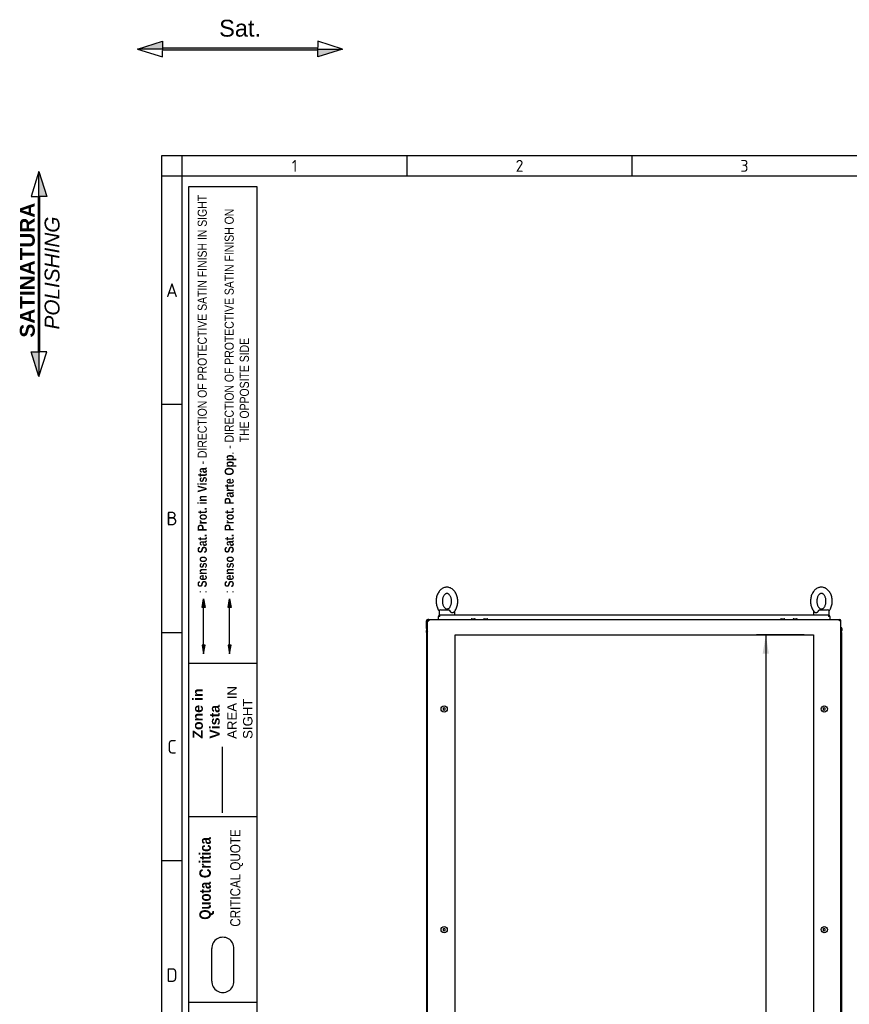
# Model space of a CAD drawing. Extents: x -15 to 412, y 11 to 308.
# Tile 3 of 9: x -15 to 108, y 162 to 308. Entities that reach past the tile are written whole.
import ezdxf
from ezdxf.lldxf.tags import DXFTag

# ---------------------------------------------------------------- set-up
doc = ezdxf.new("R2010")
doc.units = 0
doc.layers.get('0').update_dxf_attribs({"linetype": 'CONTINUOUS'})
for name, color, linetype in [('_TRANSLATION', 7, 'CONTINUOUS'), ('AE00100_03', 7, 'CONTINUOUS'), ('AE00219_03', 7, 'CONTINUOUS'), ('AE00715_01', 7, 'CONTINUOUS'), ('DEFAULT', 7, 'CONTINUOUS'), ('DV6__TRANSLATION', 7, 'CONTINUOUS'), ('F0000000_80', 7, 'CONTINUOUS'), ('F0000000_81', 7, 'CONTINUOUS'), ('M0000000_06', 7, 'CONTINUOUS'), ('M0000000_29', 7, 'CONTINUOUS'), ('M0000000_36', 7, 'CONTINUOUS'), ('M0000000_43', 7, 'CONTINUOUS'), ('M0000000_44', 7, 'CONTINUOUS')]:
    doc.layers.add(name, color=color, linetype=linetype)
doc.styles.add('SEACAD_ARIAL', font='arial.ttf')
doc.styles.add('SEACAD_ARIALI', font='ariali.ttf')
tags = doc.linetypes.add('CENTER2', pattern=[28.575, 19.05, -3.175, 3.175, -3.175]).pattern_tags.tags
tags[10:11] = [DXFTag(74, 4), DXFTag(75, 0), DXFTag(340, '0'), DXFTag(46, 0.0), DXFTag(50, 0.0), DXFTag(44, 0.0), DXFTag(45, 0.0)]
tags[8:9] = [DXFTag(74, 4), DXFTag(75, 0), DXFTag(340, '0'), DXFTag(46, 0.0), DXFTag(50, 0.0), DXFTag(44, 0.0), DXFTag(45, 0.0)]
tags[6:7] = [DXFTag(74, 4), DXFTag(75, 0), DXFTag(340, '0'), DXFTag(46, 0.0), DXFTag(50, 0.0), DXFTag(44, 0.0), DXFTag(45, 0.0)]
tags[4:5] = [DXFTag(74, 4), DXFTag(75, 0), DXFTag(340, '0'), DXFTag(46, 0.0), DXFTag(50, 0.0), DXFTag(44, 0.0), DXFTag(45, 0.0)]
tags = doc.linetypes.add('DASHDOT2', pattern=[12.7, 6.35, -3.175, 0, -3.175]).pattern_tags.tags
tags[10:11] = [DXFTag(74, 4), DXFTag(75, 0), DXFTag(340, '0'), DXFTag(46, 0.0), DXFTag(50, 0.0), DXFTag(44, 0.0), DXFTag(45, 0.0)]
tags[8:9] = [DXFTag(74, 4), DXFTag(75, 0), DXFTag(340, '0'), DXFTag(46, 0.0), DXFTag(50, 0.0), DXFTag(44, 0.0), DXFTag(45, 0.0)]
tags[6:7] = [DXFTag(74, 4), DXFTag(75, 0), DXFTag(340, '0'), DXFTag(46, 0.0), DXFTag(50, 0.0), DXFTag(44, 0.0), DXFTag(45, 0.0)]
tags[4:5] = [DXFTag(74, 4), DXFTag(75, 0), DXFTag(340, '0'), DXFTag(46, 0.0), DXFTag(50, 0.0), DXFTag(44, 0.0), DXFTag(45, 0.0)]
tags = doc.linetypes.add('HIDDEN2', pattern=[4.7625, 3.175, -1.5875]).pattern_tags.tags
tags[6:7] = [DXFTag(74, 4), DXFTag(75, 0), DXFTag(340, '0'), DXFTag(46, 0.0), DXFTag(50, 0.0), DXFTag(44, 0.0), DXFTag(45, 0.0)]
tags[4:5] = [DXFTag(74, 4), DXFTag(75, 0), DXFTag(340, '0'), DXFTag(46, 0.0), DXFTag(50, 0.0), DXFTag(44, 0.0), DXFTag(45, 0.0)]
doc.dimstyles.new('ISO', dxfattribs={"dimtxt": 2.75, "dimasz": 2.75, "dimexe": 1.375, "dimexo": 1.375, "dimgap": 0.6875, "dimtad": 1, "dimdec": 1, "dimlfac": 13.000013, "dimtxsty": 'SEACAD_ARIAL', "dimblk1": '_SE_FILLED', "dimblk2": '_SE_FILLED', "dimsah": 1, "dimcen": 1.375, "dimazin": 3, "dimtfac": 0.7, "dimtdec": 3, "dimtmove": 0, "dimatfit": 3})

# ---------------------------------------------------------------- blocks, each defined once
blk = doc.blocks.new('SE5')
at = {"layer": 'AE00100_03', "color": 7, "linetype": 'CONTINUOUS'}
for p, q in [((52.2, 218.99), (52.61, 218.99)), ((54.04, 218.99), (54.46, 218.99)), ((98.04, 218.99), (98.46, 218.99)), ((99.89, 218.99), (100.3, 218.99))]:
    blk.add_line(p, q, dxfattribs=at)
for centre, start, end in [((52.2, 218.89), 90, 180), ((52.61, 218.89), 0, 90), ((54.04, 218.89), 90, 180), ((54.46, 218.89), 0, 90), ((98.04, 218.89), 90, 180), ((98.46, 218.89), 0, 90), ((99.89, 218.89), 90, 180), ((100.3, 218.89), 0, 90)]:
    blk.add_arc(centre, 0.1, start, end, dxfattribs=at)
at = {"layer": 'AE00219_03', "color": 7, "linetype": 'CONTINUOUS'}
for p, q in [((48.1, 205.79), (47.94, 205.71)), ((47.94, 205.71), (47.94, 205.53)), ((48.25, 205.71), (48.1, 205.79)), ((48.25, 205.53), (48.25, 205.71)), ((104.4, 205.79), (104.25, 205.71)), ((104.25, 205.71), (104.25, 205.53)), ((104.56, 205.71), (104.4, 205.79)), ((104.56, 205.53), (104.56, 205.71)), ((47.94, 205.53), (48.1, 205.44)), ((48.1, 205.44), (48.25, 205.53)), ((104.25, 205.53), (104.4, 205.44)), ((104.4, 205.44), (104.56, 205.53)), ((48.1, 173.1), (47.94, 173.01)), ((47.94, 173.01), (47.94, 172.84)), ((47.94, 172.84), (48.1, 172.75)), ((48.25, 173.01), (48.1, 173.1)), ((48.1, 172.75), (48.25, 172.84)), ((48.25, 172.84), (48.25, 173.01)), ((104.4, 173.1), (104.25, 173.01)), ((104.25, 173.01), (104.25, 172.84)), ((104.25, 172.84), (104.4, 172.75)), ((104.56, 173.01), (104.4, 173.1)), ((104.4, 172.75), (104.56, 172.84)), ((104.56, 172.84), (104.56, 173.01)), ((48.1, 127.33), (47.94, 127.24)), ((47.94, 127.24), (47.94, 127.07)), ((47.94, 127.07), (48.1, 126.98)), ((48.25, 127.24), (48.1, 127.33)), ((48.1, 126.98), (48.25, 127.07)), ((48.25, 127.07), (48.25, 127.24)), ((104.4, 127.33), (104.25, 127.24)), ((104.25, 127.24), (104.25, 127.07)), ((104.25, 127.07), (104.4, 126.98)), ((104.56, 127.24), (104.4, 127.33)), ((104.4, 126.98), (104.56, 127.07)), ((104.56, 127.07), (104.56, 127.24)), ((48.1, 94.64), (47.94, 94.55)), ((47.94, 94.55), (47.94, 94.37)), ((47.94, 94.37), (48.1, 94.29)), ((48.25, 94.55), (48.1, 94.64)), ((48.1, 94.29), (48.25, 94.37)), ((48.25, 94.37), (48.25, 94.55)), ((104.4, 94.64), (104.25, 94.55)), ((104.25, 94.55), (104.25, 94.37)), ((104.25, 94.37), (104.4, 94.29)), ((104.56, 94.55), (104.4, 94.64)), ((104.4, 94.29), (104.56, 94.37)), ((104.56, 94.37), (104.56, 94.55))]:
    blk.add_line(p, q, dxfattribs=at)
for centre in [(48.1, 205.62), (104.4, 205.62), (48.1, 172.92), (104.4, 172.92), (48.1, 127.16), (104.4, 127.16), (48.1, 94.46), (104.4, 94.46)]:
    blk.add_circle(centre, 0.462, dxfattribs=at)
at = {"layer": 'AE00715_01', "color": 7, "linetype": 'CONTINUOUS'}
for p, q in [((47.6, 220.31), (48.77, 220.31)), ((103.73, 220.31), (104.9, 220.31)), ((47.36, 220.08), (47.36, 219.54)), ((47.36, 219.54), (47.46, 219.54)), ((48.06, 219.54), (48.98, 219.54)), ((49.67, 219.54), (49.67, 220.08)), ((102.83, 220.08), (102.83, 219.54)), ((103.52, 219.54), (104.44, 219.54)), ((105.03, 219.54), (105.13, 219.54)), ((105.13, 219.54), (105.13, 220.08))]:
    blk.add_line(p, q, dxfattribs=at)
for centre, start, end in [((47.6, 220.08), 90, 180), ((104.9, 220.08), 0, 90), ((49.44, 220.08), 0, 10.044), ((103.06, 220.08), 168.5634, 180)]:
    blk.add_arc(centre, 0.231, start, end, dxfattribs=at)
for points, knots in [([(48.52, 223.66), (48.46, 223.65), (48.34, 223.65), (48.13, 223.6), (47.91, 223.51), (47.7, 223.38), (47.51, 223.21), (47.34, 223), (47.19, 222.77), (47.07, 222.5), (46.99, 222.22), (46.93, 221.92), (46.91, 221.62), (46.92, 221.31), (46.97, 221.01), (47.05, 220.72), (47.16, 220.44), (47.28, 220.25), (47.35, 220.14), (47.37, 220.12)], [0, 0, 0, 0, 0.0363109, 0.0913896, 0.1465017, 0.2022276, 0.2589757, 0.3168701, 0.3757534, 0.4353057, 0.4952088, 0.5552267, 0.6152983, 0.6754539, 0.7357519, 0.7962517, 0.8570038, 0.9179854, 0.9378832, 0.9378832, 0.9378832, 0.9378832]), ([(49.48, 219.91), (49.48, 219.91), (49.55, 219.97), (49.67, 220.11), (49.82, 220.34), (49.94, 220.6), (50.04, 220.88), (50.1, 221.18), (50.13, 221.48), (50.12, 221.79), (50.08, 222.09), (50.01, 222.39), (49.9, 222.66), (49.76, 222.92), (49.59, 223.14), (49.39, 223.34), (49.17, 223.49), (48.94, 223.59), (48.72, 223.65), (48.58, 223.65), (48.52, 223.66)], [0, 0, 0, 0, 0.002838, 0.060502, 0.119204, 0.178644, 0.238491, 0.298489, 0.358543, 0.41867, 0.47893, 0.539377, 0.60007, 0.661008, 0.721999, 0.782672, 0.842521, 0.901094, 0.958231, 1, 1, 1, 1]), ([(103.98, 223.66), (103.92, 223.65), (103.8, 223.65), (103.59, 223.6), (103.37, 223.51), (103.16, 223.38), (102.97, 223.21), (102.8, 223), (102.65, 222.77), (102.53, 222.5), (102.45, 222.22), (102.39, 221.92), (102.37, 221.62), (102.38, 221.31), (102.43, 221.01), (102.51, 220.72), (102.63, 220.44), (102.77, 220.19), (102.91, 220.01), (103, 219.94), (103.02, 219.91)], [0, 0, 0, 0, 0.036306, 0.091376, 0.14648, 0.202198, 0.258938, 0.316824, 0.375699, 0.435242, 0.495137, 0.555146, 0.615209, 0.675356, 0.735645, 0.796136, 0.856879, 0.917852, 0.978813, 1, 1, 1, 1]), ([(105.13, 220.12), (105.18, 220.19), (105.28, 220.34), (105.4, 220.6), (105.5, 220.88), (105.56, 221.18), (105.59, 221.48), (105.58, 221.79), (105.54, 222.09), (105.47, 222.39), (105.36, 222.66), (105.22, 222.92), (105.05, 223.14), (104.85, 223.34), (104.64, 223.49), (104.4, 223.59), (104.18, 223.65), (104.05, 223.65), (103.98, 223.66)], [0.0614443, 0.0614443, 0.0614443, 0.0614443, 0.1193262, 0.1787577, 0.2385967, 0.2985862, 0.3586315, 0.4187504, 0.4790018, 0.5394407, 0.6001258, 0.6610546, 0.7220374, 0.7827021, 0.8425432, 0.9011081, 0.958237, 1, 1, 1, 1]), ([(48.52, 222.73), (48.53, 222.73), (48.58, 222.73), (48.66, 222.71), (48.76, 222.65), (48.87, 222.56), (48.97, 222.43), (49.06, 222.26), (49.13, 222.07), (49.18, 221.86), (49.2, 221.64), (49.2, 221.41), (49.16, 221.19), (49.1, 220.99), (49.02, 220.81), (48.93, 220.66), (48.82, 220.55), (48.72, 220.48), (48.61, 220.43), (48.51, 220.42), (48.41, 220.44), (48.3, 220.49), (48.19, 220.57), (48.09, 220.69), (47.99, 220.85), (47.92, 221.04), (47.86, 221.25), (47.84, 221.47), (47.84, 221.69), (47.86, 221.91), (47.92, 222.12), (47.99, 222.31), (48.09, 222.46), (48.19, 222.58), (48.3, 222.67), (48.4, 222.72), (48.48, 222.73), (48.51, 222.73), (48.52, 222.73)], [0, 0, 0, 0, 0.013654, 0.045454, 0.073888, 0.100943, 0.129763, 0.158057, 0.186262, 0.214515, 0.242858, 0.271242, 0.299575, 0.32775, 0.355715, 0.383497, 0.411257, 0.439323, 0.468499, 0.500378, 0.537441, 0.566473, 0.593784, 0.62289, 0.651258, 0.679475, 0.707708, 0.736031, 0.764412, 0.792771, 0.820991, 0.849008, 0.876824, 0.904578, 0.932518, 0.961319, 0.995513, 1, 1, 1, 1]), ([(103.98, 222.73), (104, 222.73), (104.04, 222.73), (104.12, 222.71), (104.23, 222.65), (104.33, 222.56), (104.43, 222.43), (104.53, 222.26), (104.6, 222.07), (104.64, 221.86), (104.66, 221.64), (104.66, 221.41), (104.62, 221.19), (104.56, 220.99), (104.48, 220.81), (104.39, 220.66), (104.28, 220.55), (104.18, 220.48), (104.08, 220.43), (103.97, 220.42), (103.87, 220.44), (103.76, 220.49), (103.65, 220.57), (103.55, 220.69), (103.45, 220.85), (103.38, 221.04), (103.33, 221.25), (103.3, 221.47), (103.3, 221.69), (103.33, 221.91), (103.38, 222.12), (103.46, 222.31), (103.55, 222.46), (103.65, 222.58), (103.76, 222.67), (103.86, 222.72), (103.94, 222.73), (103.97, 222.73), (103.98, 222.73)], [0, 0, 0, 0, 0.013654, 0.045454, 0.073888, 0.100943, 0.129763, 0.158057, 0.186262, 0.214515, 0.242858, 0.271242, 0.299575, 0.32775, 0.355715, 0.383497, 0.411257, 0.439323, 0.468499, 0.500378, 0.537441, 0.566473, 0.593784, 0.62289, 0.651258, 0.679475, 0.707708, 0.736031, 0.764412, 0.792771, 0.820991, 0.849008, 0.876824, 0.904578, 0.932518, 0.961319, 0.995513, 1, 1, 1, 1]), ([(48.77, 220.31), (48.78, 220.31), (48.79, 220.31), (48.81, 220.3), (48.82, 220.3), (48.84, 220.28), (48.85, 220.28), (48.87, 220.26), (48.88, 220.25), (48.9, 220.23), (48.91, 220.22), (48.93, 220.19), (48.94, 220.18), (48.97, 220.14), (48.99, 220.11), (49, 220.08)], [0, 0, 0, 0, 0.125, 0.125, 0.25, 0.25, 0.375, 0.375, 0.5, 0.5, 0.625, 0.625, 0.75, 0.75, 1, 1, 1, 1]), ([(103.49, 220.08), (103.51, 220.11), (103.53, 220.14), (103.56, 220.18), (103.57, 220.19), (103.59, 220.22), (103.6, 220.23), (103.62, 220.25), (103.63, 220.26), (103.65, 220.28), (103.66, 220.28), (103.68, 220.3), (103.69, 220.3), (103.71, 220.31), (103.72, 220.31), (103.73, 220.31)], [0, 0, 0, 0, 0.25, 0.25, 0.375, 0.375, 0.5, 0.5, 0.625, 0.625, 0.75, 0.75, 0.875, 0.875, 1, 1, 1, 1]), ([(49.48, 219.91), (49.47, 219.9), (49.46, 219.89), (49.44, 219.88), (49.43, 219.87), (49.4, 219.86), (49.39, 219.86), (49.36, 219.85), (49.35, 219.85), (49.32, 219.85), (49.31, 219.85), (49.28, 219.86), (49.26, 219.86), (49.23, 219.87), (49.21, 219.88), (49.18, 219.89), (49.17, 219.9), (49.12, 219.93), (49.1, 219.95), (49.06, 220), (49.05, 220.01), (49.02, 220.04), (49.01, 220.06), (49, 220.08)], [0.2574269, 0.2574269, 0.2574269, 0.2574269, 0.3125, 0.3125, 0.375, 0.375, 0.4375, 0.4375, 0.5, 0.5, 0.5625, 0.5625, 0.625, 0.625, 0.6875, 0.6875, 0.75, 0.75, 0.875, 0.875, 0.9375, 0.9375, 1, 1, 1, 1]), ([(103.49, 220.08), (103.48, 220.04), (103.45, 220.01), (103.4, 219.96), (103.37, 219.93), (103.33, 219.9), (103.31, 219.89), (103.28, 219.88), (103.27, 219.87), (103.24, 219.86), (103.22, 219.86), (103.19, 219.85), (103.18, 219.85), (103.15, 219.85), (103.14, 219.85), (103.11, 219.86), (103.1, 219.86), (103.07, 219.87), (103.06, 219.88), (103.04, 219.89), (103.03, 219.9), (103.02, 219.91)], [0, 0, 0, 0, 0.125, 0.125, 0.25, 0.25, 0.3125, 0.3125, 0.375, 0.375, 0.4375, 0.4375, 0.5, 0.5, 0.5625, 0.5625, 0.625, 0.625, 0.6875, 0.6875, 0.7455732, 0.7455732, 0.7455732, 0.7455732])]:
    blk.add_open_spline(points, degree=3, knots=knots, dxfattribs=at)
at = {"layer": 'DV6__TRANSLATION', "color": 7, "linetype": 'CENTER2'}
for p, q in [((49.71, 83.5), (49.71, 216.58)), ((49.71, 216.58), (102.79, 216.58)), ((102.79, 216.58), (102.79, 83.5)), ((102.79, 83.5), (49.71, 83.5))]:
    blk.add_line(p, q, dxfattribs=at)
at = {"layer": 'F0000000_80', "color": 7, "linetype": 'CONTINUOUS'}
for p, q in [((45.85, 218.89), (106.65, 218.89)), ((45.85, 218.89), (45.85, 218.89)), ((106.65, 218.89), (106.65, 218.89)), ((45.63, 81.41), (45.63, 218.67)), ((45.63, 218.67), (45.85, 218.67)), ((106.86, 218.67), (106.65, 218.67)), ((106.86, 81.41), (106.86, 218.67)), ((45.63, 81.41), (45.85, 81.41)), ((45.85, 81.19), (106.65, 81.19)), ((45.85, 81.19), (45.85, 81.19)), ((106.86, 81.41), (106.65, 81.41)), ((106.65, 81.19), (106.65, 81.19))]:
    blk.add_line(p, q, dxfattribs=at)
for centre, radius, start, end in [((45.85, 218.67), 0.215, 90, 180), ((59.23, 218.68), 13.38, 179.1297, 180.0518), ((106.65, 218.67), 0.215, 0, 90), ((94.8, 218.69), 11.85, 359.8886, 0.9299), ((45.85, 81.41), 0.215, 180, 270), ((57.7, 81.39), 11.85, 179.8886, 180.9299), ((94.8, 81.39), 11.85, 359.0701, 0.1114), ((106.65, 81.41), 0.215, 270, 0)]:
    blk.add_arc(centre, radius, start, end, dxfattribs=at)
at = {"layer": 'F0000000_81', "color": 7, "linetype": 'CONTINUOUS'}
for p, q in [((45.85, 218.89), (45.7, 218.89)), ((45.48, 218.12), (45.48, 218.67)), ((45.48, 218.12), (45.48, 218.12)), ((45.48, 217.56), (45.48, 218.12)), ((45.48, 218.12), (45.63, 218.12)), ((45.6, 218.12), (45.48, 218.12)), ((45.6, 218.12), (45.6, 218.67)), ((45.6, 218.67), (45.63, 218.67)), ((45.6, 218.12), (45.6, 218.12)), ((45.48, 216.96), (45.48, 217.25)), ((45.48, 82.83), (45.48, 83.12)), ((45.48, 81.96), (45.48, 82.52)), ((45.6, 81.96), (45.48, 81.96)), ((45.48, 81.96), (45.48, 81.41)), ((45.48, 81.96), (45.48, 81.96)), ((45.48, 81.96), (45.63, 81.96)), ((45.6, 81.96), (45.6, 81.96)), ((45.6, 81.96), (45.6, 81.41)), ((45.6, 81.41), (45.63, 81.41)), ((45.85, 81.19), (45.7, 81.19))]:
    blk.add_line(p, q, dxfattribs=at)
for centre, radius, start, end in [((45.7, 218.67), 0.215, 90, 180), ((45.7, 218.67), 0.1, 114.3701, 180), ((45.7, 81.41), 0.215, 180, 270), ((45.7, 81.41), 0.1, 180, 245.6298)]:
    blk.add_arc(centre, radius, start, end, dxfattribs=at)
at = {"layer": 'M0000000_06', "color": 7, "linetype": 'CONTINUOUS'}
for p, q in [((47.38, 81.19), (47.38, 81)), ((47.44, 81), (47.44, 81.19)), ((49.17, 80.81), (47.63, 80.81)), ((47.63, 80.75), (47.94, 80.75)), ((47.94, 80.67), (47.94, 80.81)), ((48.1, 80.66), (47.96, 80.66)), ((48.94, 80.66), (48.1, 80.66)), ((49.08, 80.66), (48.94, 80.66)), ((49.1, 80.67), (49.1, 80.81)), ((49.1, 80.75), (49.17, 80.75)), ((49.17, 81), (49.17, 81.19)), ((49.17, 80.75), (49.17, 81)), ((49.17, 80.75), (49.25, 80.75)), ((49.25, 81), (49.25, 81.19)), ((49.25, 80.75), (49.25, 81)), ((103.25, 81.19), (103.25, 81)), ((103.25, 81), (103.25, 80.75)), ((103.33, 80.75), (103.25, 80.75)), ((103.33, 81.19), (103.33, 81)), ((103.33, 81), (103.33, 80.75)), ((104.86, 80.81), (103.33, 80.81)), ((103.33, 80.75), (103.4, 80.75)), ((103.4, 80.67), (103.4, 80.81)), ((103.56, 80.66), (103.42, 80.66)), ((104.4, 80.66), (103.56, 80.66)), ((104.54, 80.66), (104.4, 80.66)), ((104.56, 80.67), (104.56, 80.81)), ((104.56, 80.75), (104.86, 80.75)), ((105.06, 81.19), (105.06, 81)), ((105.11, 81), (105.11, 81.19))]:
    blk.add_line(p, q, dxfattribs=at)
for centre, radius, start, end in [((47.63, 81), 0.25, 180, 270), ((47.63, 81), 0.192, 180, 270), ((47.96, 80.67), 0.0192, 180, 270), ((49.08, 80.67), 0.0192, 270, 0), ((103.42, 80.67), 0.0192, 180, 270), ((104.54, 80.67), 0.0192, 270, 0), ((104.86, 81), 0.192, 270, 0), ((104.86, 81), 0.25, 270, 0)]:
    blk.add_arc(centre, radius, start, end, dxfattribs=at)
at = {"layer": 'M0000000_29', "color": 7, "linetype": 'CONTINUOUS'}
for p, q in [((45.48, 216.96), (45.48, 83.12)), ((45.63, 216.96), (45.48, 216.96)), ((106.86, 216.96), (107.02, 216.96)), ((107.02, 83.12), (107.02, 216.96)), ((45.63, 83.12), (45.48, 83.12)), ((106.86, 83.12), (107.02, 83.12))]:
    blk.add_line(p, q, dxfattribs=at)
at = {"layer": 'M0000000_36', "color": 7, "linetype": 'CONTINUOUS'}
for p, q in [((47.25, 219.33), (47.25, 219.32)), ((47.25, 218.89), (47.25, 219.32)), ((47.25, 219.32), (47.25, 219.32)), ((47.46, 219.54), (48.05, 219.54)), ((47.46, 219.32), (47.46, 219.54)), ((48.99, 219.54), (103.51, 219.54)), ((104.45, 219.54), (105.03, 219.54)), ((105.03, 219.54), (105.03, 219.32)), ((105.25, 219.32), (105.25, 219.34)), ((105.25, 219.32), (105.25, 218.89))]:
    blk.add_line(p, q, dxfattribs=at)
for centre, radius, start, end in [((47.46, 219.32), 0.215, 90.0029, 179.9971), ((47.45, 205.94), 13.38, 89.9482, 90.8683), ((105.03, 219.32), 0.215, 3.2641, 90), ((105.06, 207.27), 12.05, 89.0833, 90.1028)]:
    blk.add_arc(centre, radius, start, end, dxfattribs=at)
at = {"layer": 'M0000000_43', "color": 7, "linetype": 'CONTINUOUS'}
blk.add_line((103.25, 80.81), (49.25, 80.81), dxfattribs=at)
at = {"layer": 'M0000000_44', "color": 7, "linetype": 'CONTINUOUS'}
for p, q in [((45.48, 217.56), (45.48, 217.25)), ((45.57, 217.25), (45.57, 217.56)), ((45.58, 217.56), (45.58, 217.26)), ((106.92, 217.56), (106.92, 217.26)), ((106.93, 217.25), (106.93, 217.56)), ((107.02, 217.56), (107.02, 217.25)), ((45.48, 82.52), (45.48, 82.83)), ((45.57, 82.83), (45.57, 82.52)), ((45.58, 82.52), (45.58, 82.82)), ((106.92, 82.52), (106.92, 82.82)), ((106.93, 82.83), (106.93, 82.52)), ((107.02, 82.52), (107.02, 82.83))]:
    blk.add_line(p, q, dxfattribs=at)
for centre, radius, start, end in [((45.58, 217.56), 0.0962, 53.1301, 180), ((45.58, 217.56), 0.00385, 0, 180), ((106.92, 217.56), 0.0962, 0, 126.8699), ((106.92, 217.56), 0.00385, 0, 180), ((45.76, 217.25), 0.285, 180, 242.6478), ((45.76, 217.25), 0.192, 180, 227.1564), ((45.77, 217.26), 0.192, 180, 223.9455), ((106.73, 217.26), 0.192, 316.0545, 0), ((106.73, 217.25), 0.285, 297.3522, 0), ((106.73, 217.25), 0.192, 312.8436, 0), ((45.76, 82.83), 0.285, 117.3522, 180), ((45.58, 82.52), 0.0962, 180, 306.8699), ((45.76, 82.83), 0.192, 132.8436, 180), ((45.58, 82.52), 0.00385, 180, 0), ((45.77, 82.82), 0.192, 136.0545, 180), ((106.73, 82.83), 0.285, 0, 62.6478), ((106.73, 82.83), 0.192, 0, 47.1564), ((106.73, 82.82), 0.192, 0, 43.9455), ((106.92, 82.52), 0.0962, 233.1301, 0), ((106.92, 82.52), 0.00385, 180, 0)]:
    blk.add_arc(centre, radius, start, end, dxfattribs=at)
blk = doc.blocks.new('SAT')
at = {"linetype": 'CONTINUOUS'}
for points in [[(-15.18, -1.89), (-11.5, -1.89), (-11.5, -0.72)], [(11.5, -2), (11.5, -1.78), (-11.5, -1.78), (-11.5, -2)], [(15.18, -1.89), (11.5, -1.89), (11.5, -3.06)]]:
    blk.add_hatch(color=7, dxfattribs=at).paths.add_polyline_path(points)
at = {"color": 7, "linetype": 'CONTINUOUS'}
for p, q in [((15.18, -1.89), (11.5, -0.72)), ((11.5, -0.72), (11.5, -1.68)), ((-15.18, -1.89), (-11.5, -3.06)), ((-11.5, -3.06), (-11.5, -2.1))]:
    blk.add_line(p, q, dxfattribs=at)
for points in [[(-15.18, -1.89), (-11.5, -0.72), (-11.5, -1.89), (-15.18, -1.89)], [(11.5, -2), (11.5, -1.78), (-11.5, -1.78), (-11.5, -2), (11.5, -2)], [(15.18, -1.89), (11.5, -3.06), (11.5, -1.89), (15.18, -1.89)]]:
    blk.add_lwpolyline(points, dxfattribs=at)
at = {"insert": (0, -0.09), "char_height": 2.5, "width": 6.25, "attachment_point": 8}
blk.add_mtext('{\\fArial|b0||i0||c0|p34;\\C7;\\H2.5;\\W1.;Sat.}', dxfattribs=at)
blk = doc.blocks.new('DMBLK139')
at = {"layer": '_TRANSLATION', "linetype": 'CONTINUOUS'}
for points in [[(95.29, 213.83), (96.2, 213.83), (95.75, 216.58)], [(95.29, 86.25), (95.75, 83.5), (96.2, 86.25)]]:
    blk.add_hatch(color=7, dxfattribs=at).paths.add_polyline_path(points)
at = {"layer": '_TRANSLATION', "color": 7, "linetype": 'CONTINUOUS'}
for p, q in [((101.41, 216.58), (94.37, 216.58)), ((95.75, 216.58), (95.75, 83.5)), ((101.41, 83.5), (94.37, 83.5))]:
    blk.add_line(p, q, dxfattribs=at)
at = {"layer": '_TRANSLATION', "color": 7, "linetype": 'CONTINUOUS', "style": 'SEACAD_ARIALI'}
blk.add_text('1730', height=2.75, rotation=90, dxfattribs=at).set_placement((95.06, 145.76))
blk = doc.blocks.new('_SE_FILLED')
at = {"color": 0}
blk.add_line((0, 0), (-1, 0), dxfattribs=at)
blk.add_solid([(0, 0), (-1, -0.1665), (-1, 0.1665), (0, 0)], dxfattribs=at)
blk = doc.blocks.new('BLOCCO2')
at = {"linetype": 'CONTINUOUS'}
for points in [[(-0.11, 14.87), (-0.11, 11.19), (1.06, 11.19)], [(0, 11.19), (-0.22, 11.19), (-0.22, -11.81), (0, -11.81)], [(-0.11, -15.49), (-0.11, -11.81), (-1.28, -11.81)]]:
    blk.add_hatch(color=7, dxfattribs=at).paths.add_polyline_path(points)
at = {"color": 7, "linetype": 'CONTINUOUS'}
for p, q in [((-0.11, 14.87), (-1.28, 11.19)), ((-1.28, 11.19), (-0.32, 11.19)), ((1.06, -11.81), (-0.11, -11.81)), ((-0.11, -15.49), (1.06, -11.81))]:
    blk.add_line(p, q, dxfattribs=at)
for points in [[(-0.11, 14.87), (1.06, 11.19), (-0.11, 11.19), (-0.11, 14.87)], [(0, 11.19), (-0.22, 11.19), (-0.22, -11.81), (0, -11.81), (0, 11.19)], [(-0.11, -15.49), (-1.28, -11.81), (-0.11, -11.81), (-0.11, -15.49)]]:
    blk.add_lwpolyline(points, dxfattribs=at)
at = {"layer": '_TRANSLATION', "insert": (0.01, -0.16), "char_height": 2.2, "width": 23.2647, "attachment_point": 5, "rotation": 90}
blk.add_mtext('{\\fArial|b0||i0||c0|p34;\\C7;\\H2.2;\\W1.; }{\\fArial|b1||i0||c0|p34;\\C7;\\H2.2;\\W1.;SATINATURA \\P}{\\fArial|b0||i1||c0|p34;\\C7;\\H2.2;\\W1.;POLISHING}', dxfattribs=at)

msp = doc.modelspace()

# ---------------------------------------------------------------- hatches: boundary and pattern name
at = {"linetype": 'CONTINUOUS'}
for points in [[(12.2434, 220.6281), (12.6795, 220.6281), (12.4615, 221.9365)], [(16.1006, 220.6281), (16.5367, 220.6281), (16.3186, 221.9365)], [(12.2434, 215.0672), (12.4615, 213.7588), (12.6795, 215.0672)], [(16.1006, 215.0672), (16.3186, 213.7588), (16.5367, 215.0672)]]:
    msp.add_hatch(color=7, dxfattribs=at).paths.add_polyline_path(points)

# ---------------------------------------------------------------- linework, layer by layer
at = {"color": 7, "linetype": 'CONTINUOUS'}
for p, q in [((6.2345, 287.5885), (6.2345, 10.9591)), ((412.092, 287.5885), (6.2345, 287.5885)), ((42.5799, 287.5885), (42.5799, 284.5597)), ((75.8966, 287.5885), (75.8966, 284.5597)), ((9.2632, 250.7382), (6.2345, 250.7382)), ((12.4615, 215.0672), (12.4615, 220.6281)), ((9.2632, 216.9167), (6.2345, 216.9167)), ((20.3688, 212.3477), (10.2728, 212.3477)), ((20.3688, 189.6477), (10.2728, 189.6477)), ((20.3688, 189.6477), (10.2728, 189.6477)), ((9.2632, 183.0953), (6.2345, 183.0953)), ((13.6899, 165.2989), (13.6899, 170.1069)), ((16.961, 165.2989), (16.961, 170.1069)), ((20.3688, 162.1477), (10.2728, 162.1477))]:
    msp.add_line(p, q, dxfattribs=at)
at = {"color": 7, "linetype": 'HIDDEN2'}
msp.add_line((16.3186, 215.0672), (16.3186, 220.6281), dxfattribs=at)
at = {"color": 7, "linetype": 'DASHDOT2'}
msp.add_line((15.2777, 190.2098), (15.2777, 200.0231), dxfattribs=at)
at = {"color": 7, "linetype": 'CONTINUOUS'}
for points in [[(12.2434, 220.6281), (12.4615, 221.9365), (12.6795, 220.6281), (12.2434, 220.6281)], [(16.1006, 220.6281), (16.3186, 221.9365), (16.5367, 220.6281), (16.1006, 220.6281)], [(12.2434, 215.0672), (12.4615, 213.7588), (12.6795, 215.0672), (12.2434, 215.0672)], [(16.1006, 215.0672), (16.3186, 213.7588), (16.5367, 215.0672), (16.1006, 215.0672)]]:
    msp.add_lwpolyline(points, dxfattribs=at)
at = {"layer": 'DEFAULT', "color": 7, "linetype": 'CONTINUOUS'}
for p, q in [((9.2632, 287.5885), (9.2632, 10.9591)), ((412.092, 284.5597), (6.2345, 284.5597)), ((10.2728, 28.5002), (10.2728, 283.0453)), ((10.2728, 283.0453), (20.3688, 283.0453)), ((20.3688, 283.0453), (20.3688, 28.5002))]:
    msp.add_line(p, q, dxfattribs=at)
for centre, start, end in [((15.3255, 170.1555), 358.29915, 181.70085), ((15.3255, 165.2503), 178.29915, 1.70085)]:
    msp.add_arc(centre, 1.6363, start, end, dxfattribs=at)

# ---------------------------------------------------------------- block references
at = {"layer": '_TRANSLATION', "color": 7}
for name, p in [('SAT', (17.8767, 305.2794)), ('BLOCCO2', (-11.8041, 270.3604))]:
    msp.add_blockref(name, p, dxfattribs=at)
at = {"layer": '_TRANSLATION'}
msp.add_blockref('SE5', (0, 0), dxfattribs=at)

# ---------------------------------------------------------------- texts
for s, insert, char_height, width, attachment_point in [('{\\fSolid Edge ANSI|b0||i0||c0|p34;\\C7;\\H1.766793;\\W1.;1}', (25.9517, 286.074), 1.766793, 1.987652, 5), ('{\\fSolid Edge ANSI|b0||i0||c0|p34;\\C7;\\H1.766793;\\W1.;2}', (59.2684, 285.1957), 1.766793, 1.987652, 8), ('{\\fSolid Edge ANSI|b0||i0||c0|p34;\\C7;\\H1.766793;\\W1.;3}', (92.585, 285.1957), 1.766793, 1.987652, 8), ('{\\fSolid Edge ANSI|b0||i0||c0|p34;\\C7;\\H2.019192;\\W1.;A}', (7.7833, 266.6451), 2.019192, 2.271601, 8), ('{\\fSolid Edge ANSI|b0||i0||c0|p34;\\C7;\\H2.019192;\\W1.;B}', (7.7871, 232.8236), 2.019192, 2.524, 8), ('{\\fSolid Edge ANSI|b0||i0||c0|p34;\\C7;\\H2.019192;\\W1.;C}', (7.7852, 199.0021), 2.019192, 2.3978, 8), ('{\\fSolid Edge ANSI|b0||i0||c0|p34;\\C7;\\H2.019192;\\W1.;D}', (7.7871, 165.1807), 2.019192, 2.524, 8)]:
    msp.add_mtext(s, dxfattribs=dict(insert=insert, char_height=char_height, width=width, attachment_point=attachment_point))
at = {"attachment_point": 7, "rotation": 90}
for s, insert, char_height, width in [('{\\fArial Narrow|b0||i0||c0|p34;\\C7;\\H1.35;\\W1.;: }{\\fArial Narrow|b1||i0||c0|p34;\\C7;\\H1.35;\\W1.;Senso Sat. Prot. in Vista }{\\fArial Narrow|b0||i0||c0|p34;\\C7;\\H1.35;\\W1.;- DIRECTION OF PROTECTIVE SATIN FINISH IN SIGHT}', (12.9592, 222.7545), 1.35, 58.957329), ('{\\fArial Narrow|b0||i0||c0|p34;\\C7;\\H1.35;\\W1.;: }{\\fArial Narrow|b1||i0||c0|p34;\\C7;\\H1.35;\\W1.;Senso Sat. Prot. Parte Opp}{\\fArial Narrow|b0||i0||c0|p34;\\C7;\\H1.35;\\W1.;. - DIRECTION OF PROTECTIVE SATIN FINISH ON\\P}{\\fArial Narrow|b0||i0||c0|p34;\\C7;\\H1.35;\\W1.;                                                    THE OPPOSITE SIDE}', (19.2043, 222.7614), 1.35, 61.020568), ('{\\fArial|b1||i0||c0|p34;\\C7;\\H1.5;\\W1.;Zone in\\P}{\\fArial|b1||i0||c0|p34;\\C7;\\H1.5;\\W1.;Vista}', (14.8776, 201.2078), 1.5, 8.053202), ('{\\fArial|b0||i0||c0|p34;\\C7;\\H1.4;\\W1.;AREA IN\\P}{\\fArial|b0||i0||c0|p34;\\C7;\\H1.4;\\W1.;SIGHT}', (19.7282, 201.1805), 1.4, 8.099166), ('{\\fArial Narrow|b1||i0||c0|p34;\\C7;\\H1.7;\\W1.;Quota Critica}', (14.0241, 174.3883), 1.7, 12.747257), ('{\\fArial Narrow|b0||i0||c0|p34;\\C7;\\H1.5;\\W1.;CRITICAL QUOTE}', (18.3274, 173.3632), 1.5, 14.774532)]:
    msp.add_mtext(s, dxfattribs=dict(at, insert=insert, char_height=char_height, width=width))

# ---------------------------------------------------------------- dimensions: what is measured, and where the dimension line sits
at = {"layer": '_TRANSLATION', "color": 7, "linetype": 'CONTINUOUS'}
dim = msp.add_linear_dim(base=(95.7455, 216.5787), p1=(102.7875, 216.5787), p2=(102.7875, 83.5019), angle=270, text='\\A1;<>', dimstyle='ISO', dxfattribs=at)
dim.commit()
dim.dimension.update_dxf_attribs({"geometry": 'DMBLK139', "text_midpoint": (95.7455, 150.0403), "dimtype": 161})

doc.saveas('drawing.dxf')
